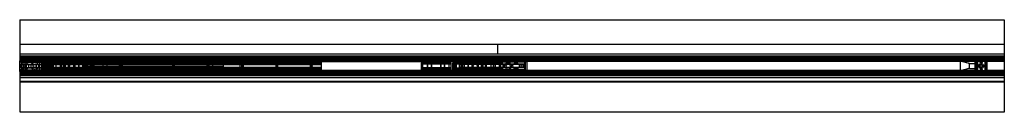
# Model space of a CAD drawing. Header units: millimetres. Extents: x 0 to 2000, y -94 to 94.
import ezdxf

# ---------------------------------------------------------------- set-up
doc = ezdxf.new("R2010")
doc.units = ezdxf.units.MM
doc.header["$LTSCALE"] = 10
doc.linetypes.add('ALLCAD_Strich', pattern=[0.2, 0.15, -0.05])
doc.layers.add('BESCH_KONT_sich_schn_grun_2d', color=10, linetype='Continuous')

msp = doc.modelspace()

# ---------------------------------------------------------------- linework, layer by layer
at = {"layer": 'BESCH_KONT_sich_schn_grun_2d', "linetype": 'ALLCAD_Strich'}
for p, q in [((0, 94), (2000, 94)), ((0, 94), (0, -94)), ((2000, 94), (2000, -94)), ((0, 44), (2000, 44)), ((970, 44), (970, 25)), ((0, 25), (2000, 25)), ((0, 11), (-0.5, 11)), ((-0.5, -11), (-0.5, 11)), ((2000, 20), (0, 20)), ((2000, 19.2), (0, 19.2)), ((2000, 18.5), (0, 18.5)), ((2000, 17.5), (0, 17.5)), ((2000, 17.4), (0, 17.4)), ((0, 17), (0, 17)), ((0, 17), (0, 17)), ((0, 17), (0, 17)), ((0, 17), (0, 17)), ((0, 17), (0, 17)), ((0, 17), (0, 17)), ((0, 17), (0, 17)), ((0, 17), (0, 17)), ((0, 17), (0, 17)), ((0, 17), (0, 17)), ((0, 17), (0, 17)), ((0, 17), (0, 17)), ((0, 17), (0, 17)), ((0, 17), (0, 17)), ((0, 17), (0, 17)), ((0, 17), (0, 17)), ((2000, 17), (0, 17)), ((0, 17), (0, 17)), ((0, 17), (0, 17)), ((0, 17), (0, 17)), ((0, 17), (0, 17)), ((0, 17), (0, 17)), ((0, 17), (0, 17)), ((0, 17), (0, 17)), ((2000, 16.7), (0, 16.7)), ((2000, 15.5), (0, 15.5)), ((43, 15), (0, 15)), ((40, 14), (0, 14)), ((40, 13), (0, 13)), ((40, 12.6), (0, 12.6)), ((2000, 12.5), (0, 12.5)), ((2000, 11.3), (0, 11.3)), ((0, 11), (47, 11)), ((0, 10), (0, 10)), ((0, 10), (0, 10)), ((0, 10), (0, 10)), ((0, 10), (0, 10)), ((0, 10), (0, 10)), ((0, 10), (0, 10)), ((0, 10), (0, 10)), ((0, 10), (0, 10)), ((0, 10), (0, 10)), ((0, 10), (0, 10)), ((0, 10), (0, 10)), ((0, 10), (0, 10)), ((0, 10), (0, 10)), ((0, 10), (0, 10)), ((0, 10), (0, 10)), ((0, 10), (0, 10)), ((0, 10), (0, 10)), ((0, 10), (0, 10)), ((0, 10), (0, 10)), ((0, 10), (0, 10)), ((0, 10), (0, 10)), ((0, 10), (0, 10)), ((0, 10), (0, 10)), ((0, 10), (0, 10)), ((0, 10), (0, 10)), ((0, 10), (0, 10)), ((0, 10), (0, 10)), ((0, 10), (0, 10)), ((0, 10), (0, 10)), ((0, 10), (0, 10)), ((0, 10), (47, 10)), ((0, 9.5), (3, 9.5)), ((10, 9), (0, 9)), ((0, 9), (47, 9)), ((43, 8.8), (0, 8.8)), ((3, 7.5), (0, 7.5)), ((3, 10), (3, 3.7)), ((3, 10), (47, 10)), ((3, 9.5), (3, 9.5)), ((3, 9.5), (3, 9.5)), ((3, 9.5), (3, 9.5)), ((3, 9.5), (3, 9.5)), ((3, 9.5), (3, 9.5)), ((3, 9.5), (3, 9.5)), ((3, 9.5), (3, 9.5)), ((3, 9.5), (3, 9.5)), ((3, 9.5), (3, 9.5)), ((3, 9.5), (3, 9.5)), ((3, 9.5), (3, 9.5)), ((3, 9.5), (3, 9.5)), ((3, 9.5), (3, 9.5)), ((3, 9.5), (3, 9.5)), ((3, 9.5), (3, 9.5)), ((3, 9.5), (3, 9.5)), ((3, 9.5), (3, 9.5)), ((3, 9.5), (3, 9.5)), ((3, 9.5), (3, 9.5)), ((3, 9.5), (3, 9.5)), ((3, 9.5), (3, 9.5)), ((3, 9.5), (3, 9.5)), ((3, 9.5), (3, 9.5)), ((3, 9.5), (3, 9.5)), ((3, 9.5), (3, 9.5)), ((3, 9.5), (3, 9.5)), ((3, 9.5), (3, 9.5)), ((3, 9.5), (3, 9.5)), ((3, 9.5), (3, 9.5)), ((3, 9.5), (3, 9.5)), ((3, 9.5), (3, 9.5)), ((3, 9.5), (3, -9.5)), ((3, 9.5), (43, 9.5)), ((3, 7.5), (47, 7.5)), ((3, 7.5), (47, 7.5)), ((3, 3.7), (67.6, 3.7)), ((3, 3.2), (136, 3.2)), ((10, 9), (10, -9)), ((40, 14), (40, 15.5)), ((40, -14), (40, 14)), ((47.2, 15), (43, 15)), ((43, 15), (43, 11.5)), ((43, 11.5), (43, 9.5)), ((43, 11.5), (45, 11.5)), ((45.5, 9.5), (43, 9.5)), ((43, 9.5), (43, -9.5)), ((43, 8.8), (43, 8.8)), ((43, 8.8), (43, 8.8)), ((43, 8.8), (43, 8.8)), ((43, 8.8), (43, 8.8)), ((43, 8.8), (43, 8.8)), ((43, 8.8), (43, 8.8)), ((43, 8.8), (43, 8.8)), ((43, 8.8), (43, 8.8)), ((43, 8.8), (43, 8.8)), ((43, 8.8), (43, 8.8)), ((47, 8.8), (43, 8.8)), ((43, 8.8), (43, 8.8)), ((43, 8.8), (43, 8.8)), ((43, 8.8), (43, 8.8)), ((43, 8.8), (43, 8.8)), ((43, 8.8), (43, 8.8)), ((43, 8.8), (43, 8.8)), ((43, 8.8), (43, 8.8)), ((43, 8.8), (43, 8.8)), ((43, 8.8), (43, 8.8)), ((43, 8.8), (43, 8.8)), ((43, 8.8), (43, 8.8)), ((43, 8.8), (43, 8.8)), ((43, 8.8), (43, 8.8)), ((43, 8.8), (43, 8.8)), ((43, 8.8), (43, 8.8)), ((43, 8.8), (43, 8.8)), ((43, 8.8), (43, 8.8)), ((43, 5.5), (45, 5.5)), ((45, 11.5), (45, 13.5)), ((45, 13.5), (47.2, 13.5)), ((45, 9.5), (45, -9.5)), ((47.2, 11.5), (45.3, 11.5)), ((45.3, -11.5), (45.3, 11.5)), ((45.5, 14), (45.5, 16)), ((64.5, 16), (45.5, 16)), ((45.5, 9.5), (45.5, 14)), ((64.5, 14), (45.5, 14)), ((45.5, 9.5), (64.5, 9.5)), ((613, 11), (47, 11)), ((47, 9), (47, 11)), ((613, 10), (47, 10)), ((613, 9.8), (47, 9.8)), ((47, 8.8), (47, 9)), ((613, 9), (47, 9)), ((613, 8.8), (47, 8.8)), ((47, -8.8), (47, 8.8)), ((613, 7.5), (47, 7.5)), ((613, 7), (47, 7)), ((613, 6.5), (47, 6.5)), ((151, 6), (47, 6)), ((47, 5.2), (47, 5.2)), ((47, 5.2), (47, 5.2)), ((47, 5.2), (47, 5.2)), ((47, 5.2), (47, 5.2)), ((47, 5.2), (47, 5.2)), ((47, 5.2), (47, 5.2)), ((47, 5.2), (47, 5.2)), ((47, 5.2), (47, 5.2)), ((47, 5.2), (47, 5.2)), ((47, 5.2), (47, 5.2)), ((47, 5.2), (47, 5.2)), ((47, 5.2), (47, 5.2)), ((47, 5.2), (47, 5.2)), ((47, 5.2), (47, 5.2)), ((47, 5.2), (47, 5.2)), ((47, 5.2), (47, 5.2)), ((47, 5.2), (613, 5.2)), ((47, 5.2), (47, 5.2)), ((47, 5.2), (47, 5.2)), ((47, 5.2), (47, 5.2)), ((47, 5.2), (47, 5.2)), ((47, 5.2), (47, 5.2)), ((47, 5.2), (47, 5.2)), ((47, 5.2), (47, 5.2)), ((47, 5.2), (47, 5.2)), ((47, 5.2), (47, 5.2)), ((47, 5.2), (47, 5.2)), ((47, 5.2), (47, 5.2)), ((613, 2.2), (47, 2.2)), ((47.2, 13.5), (47.2, 15)), ((47.2, 11.5), (47.2, 15)), ((47.2, 15), (62.8, 15)), ((47.2, -11.5), (47.2, 11.5)), ((49.1, -5), (49.1, 5)), ((49.1, 5), (85.1, 5)), ((55.6, 6.7), (55.6, 4.3)), ((67.6, 6.7), (55.6, 6.7)), ((55.6, 5), (85.1, 5)), ((55.6, -4.3), (55.6, 4.3)), ((55.6, 4.3), (67.6, 4.3)), ((62.8, 15), (62.8, 13.5)), ((67, 15), (62.8, 15)), ((62.8, 11.5), (62.8, 15)), ((62.8, 13.5), (65, 13.5)), ((64.8, 11.5), (62.8, 11.5)), ((62.8, -11.5), (62.8, 11.5)), ((64.5, 14), (64.5, 16)), ((64.5, 9.5), (64.5, 14)), ((67, 9.5), (64.5, 9.5)), ((64.8, -11.5), (64.8, 11.5)), ((65, 13.5), (65, 11.5)), ((65, 11.5), (67, 11.5)), ((65, 9.5), (65, -9.5)), ((65, 5.5), (67, 5.5)), ((76.1, 15), (67, 15)), ((67, 11.5), (67, 15)), ((67, 9.5), (67, 11.5)), ((67, 9.5), (136, 9.5)), ((67, 9.5), (67, -9.5)), ((67.6, 3.7), (67.6, 6.7)), ((67.6, 6.7), (67.6, 6.7)), ((67.6, 6.7), (67.6, 6.7)), ((67.6, 6.7), (150.6, 6.7)), ((67.6, 6.7), (67.6, 6.7)), ((67.6, 6.7), (67.6, 6.7)), ((67.6, 6.7), (67.6, 6.7)), ((67.6, 6.7), (67.6, 6.7)), ((67.6, 6.7), (67.6, 6.7)), ((67.6, 6.7), (67.6, 6.7)), ((67.6, 6.7), (67.6, 6.7)), ((67.6, 6.7), (67.6, 6.7)), ((67.6, 6.7), (67.6, 6.7)), ((67.6, 6.7), (67.6, 6.7)), ((67.6, 6.7), (67.6, 6.7)), ((67.6, 6.7), (67.6, 6.7)), ((67.6, 6.7), (67.6, 6.7)), ((67.6, 6.7), (67.6, 6.7)), ((67.6, 6.7), (67.6, 6.7)), ((67.6, 6.7), (67.6, 6.7)), ((67.6, 6.7), (67.6, 6.7)), ((67.6, 6.7), (67.6, 6.7)), ((67.6, 6.7), (67.6, 6.7)), ((67.6, 6.7), (67.6, 6.7)), ((67.6, 6.7), (67.6, 6.7)), ((67.6, 6.7), (67.6, 6.7)), ((67.6, 6.7), (67.6, 6.7)), ((67.6, 6.7), (67.6, 6.7)), ((67.6, 6.7), (67.6, 6.7)), ((67.6, 6.7), (67.6, 6.7)), ((67.6, 6.7), (67.6, 6.7)), ((67.6, 6.7), (67.6, 6.7)), ((67.6, 6.7), (67.6, 6.7)), ((67.6, 3.7), (67.6, -3.8)), ((67.6, 3.7), (67.7, 3.7)), ((67.7, 5.2), (67.7, 3.7)), ((67.7, 3.7), (103.6, 3.7)), ((130.6, 5.2), (72.6, 5.2)), ((72.6, 5.2), (72.6, -5.3)), ((76.1, 15), (97.1, 15)), ((76.1, 15), (76.1, 8)), ((76.1, 8), (97.1, 8)), ((82.6, -15), (82.6, 15)), ((82.6, 8), (82.6, 15)), ((82.6, 6.7), (82.6, -6.8)), ((85.1, -5), (85.1, 5)), ((85.1, -5), (85.1, 5)), ((88.6, 6.7), (88.6, -6.8)), ((90.6, -15), (90.6, 15)), ((90.6, 8), (90.6, 15)), ((90.6, 6.7), (90.6, -6.8)), ((92.1, 6.7), (92.1, -6.8)), ((97.1, 15), (97.1, 8)), ((113.1, 15), (97.1, 15)), ((98.9, 6.7), (98.9, -6.8)), ((98.9, -6.8), (98.9, 6.7)), ((103.6, 3.7), (106.4, 3.7)), ((106.4, 3.7), (130.6, 3.7)), ((106.6, 6.7), (106.6, 3.7)), ((111.4, 6.7), (111.4, -6.8)), ((111.4, -6.8), (111.4, 6.7)), ((113.1, 15), (134.1, 15)), ((113.1, 15), (113.1, 8)), ((113.1, 8), (134.1, 8)), ((119.6, -15), (119.6, 15)), ((119.6, 8), (119.6, 15)), ((119.6, 6.7), (119.6, -6.8)), ((127.6, -15), (127.6, 15)), ((127.6, 8), (127.6, 15)), ((127.6, 6.7), (127.6, -6.8)), ((130.6, 5.2), (130.6, -5.3)), ((413.6, 5.2), (130.6, 5.2)), ((130.6, 3), (130.6, 5.2)), ((150.6, 3.7), (130.6, 3.7)), ((413.6, 3), (130.6, 3)), ((130.6, 2.2), (150.6, 2.2)), ((413.6, 2.2), (130.6, 2.2)), ((413.6, 2), (130.6, 2)), ((133.7, 1.5), (130.6, 1.5)), ((138.6, 7.8), (132.6, 7.8)), ((132.6, 6.7), (132.6, 7.8)), ((133.6, -6.8), (133.6, 6.7)), ((133.6, 2.2), (133.6, 6.7)), ((133.6, 1.5), (133.6, -1.5)), ((133.7, 1.5), (137.5, 1.5)), ((134.1, 15), (134.1, 8)), ((162.6, 15), (134.1, 15)), ((136, 10), (136, 3.7)), ((136, 3.7), (136, -3.8)), ((143.7, 1.5), (137.5, 1.5)), ((137.6, -6.8), (137.6, 6.7)), ((137.6, 2.2), (137.6, 6.7)), ((137.6, 1.5), (137.6, -1.5)), ((138.6, 6.7), (138.6, 7.8)), ((148.6, 7.8), (142.6, 7.8)), ((142.6, 6.7), (142.6, 7.8)), ((143.6, -6.8), (143.6, 6.7)), ((143.6, 2.2), (143.6, 6.7)), ((143.6, 1.5), (143.6, -1.5)), ((143.7, 1.5), (147.5, 1.5)), ((145.9, 6.7), (145.9, 2.2)), ((413.6, 1.5), (147.5, 1.5)), ((147.6, -6.8), (147.6, 6.7)), ((147.6, 2.2), (147.6, 6.7)), ((147.6, 1.5), (147.6, -1.5)), ((148.6, 6.7), (148.6, 7.8)), ((150.6, 6.7), (150.6, 3.7)), ((195.6, 4.5), (150.6, 4.5)), ((150.6, 3.7), (150.6, 2.2)), ((151, 6.5), (151, 6)), ((151, 2.2), (151, 6)), ((447, 6), (151, 6)), ((151, 5.5), (447, 5.5)), ((447, 4), (151, 4)), ((447, 3.5), (151, 3.5)), ((151, -2.3), (151, 2.2)), ((161.6, 8), (153.6, 8)), ((153.6, 6.5), (153.6, 8)), ((155.6, 4.5), (155.6, 8)), ((159.6, 4.5), (159.6, 8)), ((161.6, 6.5), (161.6, 8)), ((162.6, 15), (183.6, 15)), ((162.6, 15), (162.6, 8)), ((162.6, 8), (183.6, 8)), ((169.1, -15), (169.1, 15)), ((169.1, 8), (169.1, 15)), ((169.1, 4.5), (169.1, 6.5)), ((177.1, -15), (177.1, 15)), ((177.1, 8), (177.1, 15)), ((177.1, 4.5), (177.1, 6.5)), ((183.6, 15), (183.6, 8)), ((377.6, 15), (183.6, 15)), ((192.6, 8), (184.6, 8)), ((184.6, 6.5), (184.6, 8)), ((186.6, 4.5), (186.6, 8)), ((190.6, 4.5), (190.6, 8)), ((192.6, 6.5), (192.6, 8)), ((195.6, 4.5), (195.6, 6.5)), ((195.6, 4.5), (195.6, 4.5)), ((195.6, 4.5), (195.6, 4.5)), ((195.6, 4.5), (195.6, 4.5)), ((195.6, 4.5), (195.6, 4.5)), ((195.6, 4.5), (195.6, 4.5)), ((195.6, 4.5), (195.6, 4.5)), ((195.6, 4.5), (195.6, 4.5)), ((195.6, 4.5), (195.6, 4.5)), ((195.6, 4.5), (195.6, 4.5)), ((195.6, 4.5), (195.6, 4.5)), ((195.6, 4.5), (195.6, 4.5)), ((195.6, 4.5), (195.6, 4.5)), ((195.6, 4.5), (195.6, 4.5)), ((195.6, 4.5), (195.6, 4.5)), ((195.6, 4.5), (195.6, 4.5)), ((195.6, 4.5), (195.6, 4.5)), ((195.6, 4.5), (195.6, 4.5)), ((195.6, 4.5), (195.6, 4.5)), ((195.6, 4.5), (195.6, 4.5)), ((195.6, 4.5), (195.6, 4.5)), ((195.6, 4.5), (195.6, 4.5)), ((195.6, 4.5), (195.6, 4.5)), ((195.6, 4.5), (195.6, 4.5)), ((195.6, 4.5), (195.6, 4.5)), ((195.6, 4.5), (195.6, 4.5)), ((195.6, 4.5), (195.6, 4.5)), ((195.6, 4.5), (195.6, 4.5)), ((195.6, 4.5), (195.6, 4.5)), ((195.6, 4.5), (195.6, 4.5)), ((195.6, 4.5), (195.6, 4.5)), ((195.6, 4.5), (195.6, 4.5)), ((195.6, 4.5), (195.6, 4.5)), ((195.6, 4.5), (195.6, 4.5)), ((195.6, 4.5), (195.6, 4.5)), ((195.6, 4.5), (195.6, 4.5)), ((195.6, 4.5), (195.6, 4.5)), ((195.6, 4.5), (195.6, 4.5)), ((195.6, 4.5), (195.6, 4.5)), ((195.6, 4.5), (195.6, 4.5)), ((202, -15.5), (202, 15.5)), ((966, 15.5), (202, 15.5)), ((205, 15.5), (205, 15.5)), ((205, 15.5), (205, 15.5)), ((205, 15.5), (205, 15.5)), ((205, 15.5), (205, 15.5)), ((205, 15.5), (205, 15.5)), ((205, 15.5), (205, 15.5)), ((205, 15.5), (205, 15.5)), ((205, 15.5), (205, 15.5)), ((205, 15.5), (205, 15.5)), ((205, 15.5), (205, 15.5)), ((205, 15.5), (205, 15.5)), ((205, 15.5), (205, 15.5)), ((205, 15.5), (205, 15.5)), ((205, 15.5), (205, 15.5)), ((205, 15.5), (205, 15.5)), ((205, -15.5), (205, 15.5)), ((205, 15.5), (205, 15.5)), ((205, 15.5), (205, 15.5)), ((205, 15.5), (205, 15.5)), ((205, 15.5), (205, 15.5)), ((205, 15.5), (205, 15.5)), ((205, 15.5), (205, 15.5)), ((205, 15.5), (205, 15.5)), ((205, 15.5), (205, 15.5)), ((205, 15.5), (205, 15.5)), ((205, 15.5), (205, 15.5)), ((365.6, 4.5), (365.6, 6.5)), ((410.6, 4.5), (365.6, 4.5)), ((376.6, 8), (368.6, 8)), ((368.6, 6.5), (368.6, 8)), ((370.6, 4.5), (370.6, 8)), ((374.6, 4.5), (374.6, 8)), ((376.6, 6.5), (376.6, 8)), ((377.6, 15), (398.6, 15)), ((377.6, 15), (377.6, 8)), ((377.6, 8), (398.6, 8)), ((384.1, -15), (384.1, 15)), ((384.1, 8), (384.1, 15)), ((384.1, 4.5), (384.1, 6.5)), ((392.1, -15), (392.1, 15)), ((392.1, 8), (392.1, 15)), ((392.1, 4.5), (392.1, 6.5)), ((398.6, 15), (398.6, 8)), ((821.4, 15), (398.6, 15)), ((407.6, 8), (399.6, 8)), ((399.6, 6.5), (399.6, 8)), ((401.6, 4.5), (401.6, 8)), ((405.6, 4.5), (405.6, 8)), ((407.6, 6.5), (407.6, 8)), ((410.6, 4.5), (410.6, 6.5)), ((410.6, 4.5), (410.6, 4.5)), ((410.6, 4.5), (410.6, 4.5)), ((410.6, 4.5), (410.6, 4.5)), ((410.6, 4.5), (410.6, 4.5)), ((410.6, 4.5), (410.6, 4.5)), ((410.6, 4.5), (410.6, 4.5)), ((410.6, 4.5), (410.6, 4.5)), ((410.6, 4.5), (410.6, 4.5)), ((410.6, 4.5), (410.6, 4.5)), ((410.6, 4.5), (410.6, 4.5)), ((410.6, 4.5), (410.6, 4.5)), ((410.6, 4.5), (410.6, 4.5)), ((410.6, 4.5), (410.6, 4.5)), ((410.6, 4.5), (410.6, 4.5)), ((410.6, 4.5), (410.6, 4.5)), ((410.6, 4.5), (410.6, 4.5)), ((410.6, 4.5), (410.6, 4.5)), ((410.6, 4.5), (410.6, 4.5)), ((410.6, 4.5), (410.6, 4.5)), ((410.6, 4.5), (410.6, 4.5)), ((410.6, 4.5), (410.6, 4.5)), ((410.6, 4.5), (410.6, 4.5)), ((410.6, 4.5), (410.6, 4.5)), ((410.6, 4.5), (410.6, 4.5)), ((410.6, 4.5), (410.6, 4.5)), ((410.6, 4.5), (410.6, 4.5)), ((410.6, 4.5), (410.6, 4.5)), ((410.6, 4.5), (410.6, 4.5)), ((410.6, 4.5), (410.6, 4.5)), ((410.6, 4.5), (410.6, 4.5)), ((410.6, 4.5), (410.6, 4.5)), ((410.6, 4.5), (410.6, 4.5)), ((410.6, 4.5), (410.6, 4.5)), ((410.6, 4.5), (410.6, 4.5)), ((410.6, 4.5), (410.6, 4.5)), ((410.6, 4.5), (410.6, 4.5)), ((410.6, 4.5), (410.6, 4.5)), ((410.6, 4.5), (410.6, 4.5)), ((410.6, 4.5), (410.6, 4.5)), ((413.6, 3), (413.6, 5.2)), ((413.6, 2), (413.6, 3)), ((413.6, -2), (413.6, 2)), ((447, 6), (447, 6.5)), ((447, 6), (447, 2.2)), ((613, 6), (447, 6)), ((447, 2.2), (447, -2.3)), ((613, 9), (613, 11)), ((613, 11), (1030, 11)), ((613, 10), (890, 10)), ((613, 10), (890, 10)), ((613, 8.8), (613, 9)), ((613, 9), (1030, 9)), ((613, -8.8), (613, 8.8)), ((1941, 8.8), (613, 8.8)), ((815.4, 6.7), (830, 6.7)), ((815.4, 6.7), (815.4, 5.2)), ((875.4, 5.2), (815.4, 5.2)), ((815.4, 5.2), (815.4, -5.3)), ((875.4, 3.7), (815.4, 3.7)), ((818.4, -6.8), (818.4, 6.7)), ((842.4, 15), (821.4, 15)), ((821.4, 8), (821.4, 15)), ((842.4, 8), (821.4, 8)), ((827.9, 15), (827.9, -15)), ((827.9, 15), (827.9, 8)), ((827.9, -6.8), (827.9, 6.7)), ((830, 6.7), (833.8, 6.7)), ((830, 6.7), (830, 5.2)), ((833.8, 6.7), (857, 6.7)), ((833.8, 6.7), (833.8, 5.2)), ((835.9, 15), (835.9, -15)), ((835.9, 15), (835.9, 8)), ((835.9, -6.8), (835.9, 6.7)), ((842.4, 8), (842.4, 15)), ((848.4, 15), (842.4, 15)), ((869.4, 15), (848.4, 15)), ((848.4, 8), (848.4, 15)), ((869.4, 8), (848.4, 8)), ((854.9, 15), (854.9, -15)), ((854.9, 15), (854.9, 8)), ((854.9, -6.8), (854.9, 6.7)), ((857, 6.7), (860.8, 6.7)), ((857, 6.7), (857, 5.2)), ((860.8, 6.7), (875.4, 6.7)), ((860.8, 5.2), (860.8, 6.7)), ((862.9, 15), (862.9, -15)), ((862.9, 15), (862.9, 8)), ((862.9, -6.8), (862.9, 6.7)), ((869.4, 8), (869.4, 15)), ((895.9, 15), (869.4, 15)), ((872.4, -6.8), (872.4, 6.7)), ((875.4, 6.7), (875.4, 5.2)), ((875.4, 5.2), (875.4, -5.3)), ((875.4, 3.8), (875.4, 3.7)), ((875.4, 3.7), (875.4, 3.8)), ((875.4, 3.7), (875.4, 3.8)), ((875.4, 3.8), (875.4, 3.8)), ((875.4, 3.8), (875.4, 3.8)), ((875.4, 3.7), (875.4, 3.8)), ((875.4, 3.7), (875.4, 3.8)), ((875.4, 3.7), (875.4, 3.8)), ((875.4, 3.7), (875.4, 3.8)), ((875.4, 3.7), (875.4, 3.8)), ((875.4, 3.7), (875.4, 3.8)), ((875.4, 3.7), (875.4, 3.8)), ((875.4, 3.7), (875.4, 3.8)), ((875.4, 3.8), (875.4, 3.8)), ((875.4, 3.8), (875.4, 3.8)), ((875.4, 3.8), (875.4, 3.8)), ((875.4, 3.7), (875.4, 3.8)), ((875.4, 3.7), (875.4, 3.8)), ((875.4, 3.7), (875.4, 3.8)), ((875.4, 3.7), (875.4, 3.8)), ((875.4, 3.7), (875.4, 3.8)), ((875.4, 3.7), (875.4, 3.8)), ((875.4, 3.7), (875.4, 3.8)), ((875.4, 3.8), (875.4, 3.8)), ((875.4, 3.8), (875.4, 3.8)), ((875.4, 3.8), (875.4, 3.8)), ((875.4, 3.7), (875.4, 3.8)), ((875.4, 3.7), (875.4, 3.8)), ((875.4, 3.7), (875.4, 3.8)), ((875.4, 3.7), (875.4, 3.8)), ((879.4, 6.7), (962.4, 6.7)), ((879.4, 3.7), (879.4, 6.7)), ((899.4, 3.7), (879.4, 3.7)), ((879.4, -3.8), (879.4, 3.7)), ((882.4, 6.7), (882.4, -6.8)), ((884.1, -6.8), (884.1, 6.7)), ((886.4, 6.7), (886.4, -6.8)), ((890, 10), (1030, 10)), ((892.4, 6.7), (892.4, -6.8)), ((1027, 10), (894, 10)), ((894, 3.7), (894, 10)), ((1027, 9.5), (894, 9.5)), ((1027, 7.5), (894, 7.5)), ((1027, 7.5), (894, 7.5)), ((894, -3.8), (894, 3.7)), ((1027, 3.2), (894, 3.2)), ((916.9, 15), (895.9, 15)), ((895.9, 8), (895.9, 15)), ((916.9, 8), (895.9, 8)), ((896.4, 6.7), (896.4, -6.8)), ((957.4, 5.2), (899.4, 5.2)), ((899.4, -5.3), (899.4, 5.2)), ((923.6, 3.7), (899.4, 3.7)), ((902.4, 15), (902.4, -15)), ((902.4, 15), (902.4, 8)), ((902.4, -6.8), (902.4, 6.7)), ((910.4, 15), (910.4, -15)), ((910.4, 15), (910.4, 8)), ((910.4, -6.8), (910.4, 6.7)), ((932.9, 15), (916.9, 15)), ((916.9, 8), (916.9, 15)), ((918.7, 6.7), (918.7, -6.8)), ((918.7, -6.8), (918.7, 6.7)), ((923.4, 3.7), (923.4, 6.7)), ((926.4, 3.7), (923.6, 3.7)), ((962.3, 3.7), (926.4, 3.7)), ((931.2, 6.7), (931.2, -6.8)), ((931.2, -6.8), (931.2, 6.7)), ((953.9, 15), (932.9, 15)), ((932.9, 8), (932.9, 15)), ((953.9, 8), (932.9, 8)), ((937.9, -6.8), (937.9, 6.7)), ((939.4, 15), (939.4, -15)), ((939.4, 15), (939.4, 8)), ((939.4, -6.8), (939.4, 6.7)), ((941.4, -6.8), (941.4, 6.7)), ((944.9, 5), (944.9, -5)), ((980.9, 5), (944.9, 5)), ((944.9, 5), (944.9, -5)), ((974.4, 5), (944.9, 5)), ((947.4, 15), (947.4, -15)), ((947.4, 15), (947.4, 8)), ((947.4, -6.8), (947.4, 6.7)), ((1941, 15), (953.9, 15)), ((953.9, 8), (953.9, 15)), ((957.4, 5.2), (962.3, 5.2)), ((957.4, -5.3), (957.4, 5.2)), ((962.3, 3.7), (962.3, 5.2)), ((962.3, 3.7), (962.4, 3.7)), ((962.4, 6.7), (962.4, 3.7)), ((962.4, 6.7), (974.4, 6.7)), ((962.4, 4.3), (974.4, 4.3)), ((1027, 3.7), (962.4, 3.7)), ((962.4, -3.8), (962.4, 3.7)), ((963, -15.5), (963, 15.5)), ((966, -15.5), (966, 15.5)), ((974, 9), (974, -9)), ((974.4, 4.3), (974.4, 6.7)), ((974.4, 4.3), (974.4, -4.3)), ((977, -3), (977, 3)), ((980.9, 5), (980.9, -5)), ((982, 3), (982, -3)), ((985, 0), (985, 0)), ((985, 0), (985, 0)), ((985, 0), (985, 0)), ((985, 0), (985, 0)), ((985, 0), (985, 0)), ((985, 0), (985, 0)), ((985, 0), (985, 0)), ((985, 0), (985, 0)), ((985, 0), (985, 0)), ((985, 0), (985, 0)), ((985, 0), (985, 0)), ((985, 0), (985, 0)), ((985, 0), (985, 0)), ((985, 0), (985, 0)), ((985, 0), (985, 0)), ((1026, -9), (1026, 9)), ((1027, 3.7), (1027, 10)), ((1027, -9.5), (1027, 9.5)), ((1030, 9.5), (1027, 9.5)), ((1030, 20), (1030, 10)), ((1030, 10), (1030, 9.5)), ((1030, 9.5), (1030, -9.5)), ((1911, -10), (1911, 10)), ((1929, 5), (1911, 10)), ((1929, -5), (1929, 5)), ((1929, 5), (1941, 5)), ((1945.2, 15), (1941, 15)), ((1941, 15), (1941, 11.5)), ((1941, 11.5), (1941, 9.5)), ((1941, 11.5), (1943, 11.5)), ((1941, -9.5), (1941, 9.5)), ((1941, 9.5), (1943.5, 9.5)), ((1965, 8.8), (1941, 8.8)), ((1943, 5.5), (1941, 5.5)), ((1943, 11.5), (1943, 13.5)), ((1943, 13.5), (1945.2, 13.5)), ((1943, -9.5), (1943, 9.5)), ((1945.2, 11.5), (1943.2, 11.5)), ((1943.2, 11.5), (1943.2, -11.5)), ((1943.5, 16), (1943.5, 14)), ((1943.5, 16), (1962.5, 16)), ((1943.5, 14), (1943.5, 9.5)), ((1943.5, 14), (1962.5, 14)), ((1945.2, 13.5), (1945.2, 15)), ((1945.2, 15), (1945.2, 11.5)), ((1960.7, 15), (1945.2, 15)), ((1945.2, 11.5), (1945.2, -11.5)), ((1965, 15), (1960.7, 15)), ((1960.7, 15), (1960.7, 13.5)), ((1960.7, 15), (1960.7, 11.5)), ((1960.7, 13.5), (1963, 13.5)), ((1962.7, 11.5), (1960.7, 11.5)), ((1960.7, 11.5), (1960.7, -11.5)), ((1962.5, 16), (1962.5, 14)), ((1962.5, 14), (1962.5, 9.5)), ((1962.5, 9.5), (1965, 9.5)), ((1962.7, 11.5), (1962.7, -11.5)), ((1963, 13.5), (1963, 11.5)), ((1963, 11.5), (1965, 11.5)), ((1963, -9.5), (1963, 9.5)), ((1965, 5.5), (1963, 5.5)), ((2000, 15), (1965, 15)), ((1965, 11.5), (1965, 15)), ((1965, 9.5), (1965, 11.5)), ((1965, -9.5), (1965, 9.5)), ((2000, 8.8), (1965, 8.8)), ((0, -11), (-0.5, -11)), ((3, -7.5), (0, -7.5)), ((43, -8.8), (0, -8.8)), ((10, -9), (0, -9)), ((0, -9), (47, -9)), ((0, -9.5), (3, -9.5)), ((47, -10), (0, -10)), ((0, -11), (47, -11)), ((2000, -11.2), (0, -11.2)), ((2000, -12.5), (0, -12.5)), ((40, -12.6), (0, -12.6)), ((40, -13), (0, -13)), ((40, -14), (0, -14)), ((43, -15), (0, -15)), ((2000, -15.5), (0, -15.5)), ((2000, -16.7), (0, -16.7)), ((2000, -16.7), (0, -16.7)), ((2000, -17), (0, -17)), ((2000, -17.4), (0, -17.4)), ((2000, -17.4), (0, -17.4)), ((2000, -17.5), (0, -17.5)), ((2000, -17.5), (0, -17.5)), ((2000, -18.5), (0, -18.5)), ((2000, -18.8), (0, -18.8)), ((2000, -19.2), (0, -19.2)), ((2000, -19.2), (0, -19.2)), ((2000, -20), (0, -20)), ((3, -3.3), (136, -3.3)), ((3, -3.8), (3, -10)), ((3, -3.8), (67.6, -3.8)), ((3, -7.5), (47, -7.5)), ((3, -7.5), (47, -7.5)), ((3, -9.5), (43, -9.5)), ((3, -10), (47, -10)), ((40, -12.6), (40, -12.6)), ((40, -12.6), (40, -12.6)), ((40, -12.6), (40, -12.6)), ((40, -12.6), (40, -12.6)), ((40, -12.6), (40, -12.6)), ((40, -12.6), (40, -12.6)), ((40, -12.6), (40, -12.6)), ((40, -12.6), (40, -12.6)), ((40, -12.6), (40, -12.6)), ((40, -12.6), (40, -12.6)), ((40, -12.6), (40, -12.6)), ((40, -12.6), (40, -12.6)), ((40, -12.6), (40, -12.6)), ((40, -12.6), (40, -12.6)), ((40, -12.6), (40, -12.6)), ((40, -12.6), (40, -12.6)), ((40, -12.6), (40, -12.6)), ((40, -12.6), (40, -12.6)), ((40, -12.6), (40, -12.6)), ((40, -12.6), (40, -12.6)), ((40, -12.6), (40, -12.6)), ((40, -12.6), (40, -12.6)), ((40, -12.6), (40, -12.6)), ((40, -12.6), (40, -12.6)), ((40, -12.6), (40, -12.6)), ((40, -12.6), (40, -12.6)), ((40, -12.6), (40, -12.6)), ((40, -15.5), (40, -14)), ((43, -5.5), (45, -5.5)), ((43, -8.8), (47, -8.8)), ((45.5, -9.5), (43, -9.5)), ((43, -9.5), (43, -11.5)), ((45, -11.5), (43, -11.5)), ((43, -11.5), (43, -15)), ((43, -15), (47.2, -15)), ((45, -13.5), (45, -11.5)), ((47.2, -13.5), (45, -13.5)), ((45.3, -11.5), (47.2, -11.5)), ((45.5, -9.5), (64.5, -9.5)), ((45.5, -14), (45.5, -9.5)), ((45.5, -16), (45.5, -14)), ((64.5, -14), (45.5, -14)), ((64.5, -16), (45.5, -16)), ((47, -2.3), (613, -2.3)), ((47, -5.3), (613, -5.3)), ((151, -6), (47, -6)), ((613, -6.5), (47, -6.5)), ((613, -7), (47, -7)), ((613, -7.5), (47, -7.5)), ((613, -8.8), (47, -8.8)), ((47, -9), (47, -8.8)), ((613, -9), (47, -9)), ((47, -11), (47, -9)), ((613, -9.7), (47, -9.7)), ((613, -10), (47, -10)), ((613, -11), (47, -11)), ((47.2, -15), (47.2, -13.5)), ((47.2, -15), (47.2, -11.5)), ((47.2, -15), (62.8, -15)), ((49.1, -5), (85.1, -5)), ((67.6, -4.3), (55.6, -4.3)), ((55.6, -4.3), (55.6, -6.8)), ((55.6, -5), (85.1, -5)), ((67.6, -6.8), (55.6, -6.8)), ((62.8, -11.5), (64.8, -11.5)), ((62.8, -15), (62.8, -11.5)), ((65, -13.5), (62.8, -13.5)), ((62.8, -13.5), (62.8, -15)), ((62.8, -15), (67, -15)), ((67, -9.5), (64.5, -9.5)), ((64.5, -14), (64.5, -9.5)), ((64.5, -16), (64.5, -14)), ((65, -5.5), (67, -5.5)), ((67, -11.5), (65, -11.5)), ((65, -11.5), (65, -13.5)), ((67, -9.5), (136, -9.5)), ((67, -11.5), (67, -9.5)), ((67, -15), (67, -11.5)), ((76.1, -15), (67, -15)), ((67.6, -6.8), (67.6, -3.8)), ((67.7, -3.8), (67.6, -3.8)), ((150.6, -6.8), (67.6, -6.8)), ((67.7, -3.8), (103.6, -3.8)), ((67.7, -3.8), (67.7, -5.3)), ((72.6, -5.3), (130.6, -5.3)), ((76.1, -8), (97.1, -8)), ((76.1, -8), (76.1, -15)), ((76.1, -15), (97.1, -15)), ((82.6, -15), (82.6, -8)), ((90.6, -15), (90.6, -8)), ((97.1, -8), (97.1, -15)), ((113.1, -15), (97.1, -15)), ((103.6, -3.8), (106.4, -3.8)), ((106.4, -3.8), (130.6, -3.8)), ((106.6, -3.7), (106.6, -6.8)), ((113.1, -8), (134.1, -8)), ((113.1, -8), (113.1, -15)), ((113.1, -15), (134.1, -15)), ((119.6, -15), (119.6, -8)), ((127.6, -15), (127.6, -8)), ((133.7, -1.5), (130.6, -1.5)), ((413.6, -2), (130.6, -2)), ((413.6, -2.3), (130.6, -2.3)), ((150.6, -2.3), (130.6, -2.3)), ((413.6, -3), (130.6, -3)), ((130.6, -5.3), (130.6, -3)), ((130.6, -3.8), (150.6, -3.8)), ((413.6, -5.3), (130.6, -5.3)), ((132.6, -7.8), (132.6, -6.8)), ((138.6, -7.8), (132.6, -7.8)), ((133.6, -6.8), (133.6, -2.3)), ((137.5, -1.5), (133.7, -1.5)), ((134.1, -8), (134.1, -15)), ((162.6, -15), (134.1, -15)), ((136, -3.8), (136, -10)), ((143.7, -1.5), (137.5, -1.5)), ((137.6, -6.8), (137.6, -2.3)), ((138.6, -7.8), (138.6, -6.8)), ((142.6, -7.8), (142.6, -6.8)), ((148.6, -7.8), (142.6, -7.8)), ((143.6, -6.8), (143.6, -2.3)), ((147.5, -1.5), (143.7, -1.5)), ((145.9, -2.3), (145.9, -6.8)), ((413.6, -1.5), (147.5, -1.5)), ((147.6, -6.8), (147.6, -2.3)), ((148.6, -7.8), (148.6, -6.8)), ((150.6, -2.3), (150.6, -3.8)), ((150.6, -3.8), (150.6, -6.8)), ((195.6, -4.5), (150.6, -4.5)), ((151, -6), (151, -2.3)), ((447, -3.5), (151, -3.5)), ((447, -4), (151, -4)), ((447, -5.5), (151, -5.5)), ((151, -6), (151, -6.5)), ((447, -6), (151, -6)), ((153.6, -8), (153.6, -6.5)), ((161.6, -8), (153.6, -8)), ((155.6, -8), (155.6, -4.5)), ((159.6, -8), (159.6, -4.5)), ((161.6, -8), (161.6, -6.5)), ((162.6, -8), (183.6, -8)), ((162.6, -8), (162.6, -15)), ((162.6, -15), (183.6, -15)), ((169.1, -6.5), (169.1, -4.5)), ((169.1, -15), (169.1, -8)), ((177.1, -6.5), (177.1, -4.5)), ((177.1, -15), (177.1, -8)), ((183.6, -8), (183.6, -15)), ((377.6, -15), (183.6, -15)), ((184.6, -8), (184.6, -6.5)), ((192.6, -8), (184.6, -8)), ((186.6, -8), (186.6, -4.5)), ((190.6, -8), (190.6, -4.5)), ((192.6, -8), (192.6, -6.5)), ((195.6, -4.5), (195.6, -6.5)), ((966, -15.5), (202, -15.5)), ((365.6, -4.5), (365.6, -6.5)), ((410.6, -4.5), (365.6, -4.5)), ((368.6, -8), (368.6, -6.5)), ((376.6, -8), (368.6, -8)), ((370.6, -8), (370.6, -4.5)), ((374.6, -8), (374.6, -4.5)), ((376.6, -8), (376.6, -6.5)), ((377.6, -8), (398.6, -8)), ((377.6, -8), (377.6, -15)), ((377.6, -15), (398.6, -15)), ((384.1, -6.5), (384.1, -4.5)), ((384.1, -15), (384.1, -8)), ((392.1, -6.5), (392.1, -4.5)), ((392.1, -15), (392.1, -8)), ((398.6, -8), (398.6, -15)), ((821.4, -15), (398.6, -15)), ((399.6, -8), (399.6, -6.5)), ((407.6, -8), (399.6, -8)), ((401.6, -8), (401.6, -4.5)), ((405.6, -8), (405.6, -4.5)), ((407.6, -8), (407.6, -6.5)), ((410.6, -4.5), (410.6, -6.5)), ((413.6, -3), (413.6, -2)), ((413.6, -5.3), (413.6, -3)), ((447, -2.3), (447, -6)), ((613, -6), (447, -6)), ((447, -6.5), (447, -6)), ((613, -9), (613, -8.8)), ((1941, -8.8), (613, -8.8)), ((613, -11), (613, -9)), ((613, -9), (1030, -9)), ((613, -10), (890, -10)), ((613, -10), (890, -10)), ((613, -11), (1030, -11)), ((875.4, -3.8), (815.4, -3.8)), ((815.4, -5.3), (815.4, -6.8)), ((815.4, -5.3), (875.4, -5.3)), ((830, -6.8), (815.4, -6.8)), ((842.4, -8), (821.4, -8)), ((821.4, -15), (821.4, -8)), ((842.4, -15), (821.4, -15)), ((827.9, -8), (827.9, -15)), ((830, -6.8), (830, -5.3)), ((833.8, -6.8), (830, -6.8)), ((833.8, -6.8), (833.8, -5.3)), ((857, -6.8), (833.8, -6.8)), ((835.9, -8), (835.9, -15)), ((842.4, -15), (842.4, -8)), ((848.4, -15), (842.4, -15)), ((869.4, -8), (848.4, -8)), ((848.4, -15), (848.4, -8)), ((869.4, -15), (848.4, -15)), ((854.9, -8), (854.9, -15)), ((857, -5.3), (857, -6.8)), ((860.8, -6.8), (857, -6.8)), ((860.8, -6.8), (860.8, -5.3)), ((875.4, -6.8), (860.8, -6.8)), ((862.9, -8), (862.9, -15)), ((869.4, -15), (869.4, -8)), ((895.9, -15), (869.4, -15)), ((875.4, -5.3), (875.4, -6.8)), ((879.4, -3.8), (879.4, -3.8)), ((879.4, -3.8), (879.4, -3.8)), ((879.4, -3.8), (879.4, -3.8)), ((879.4, -3.8), (879.4, -3.8)), ((879.4, -3.8), (879.4, -3.8)), ((879.4, -3.8), (879.4, -3.8)), ((879.4, -3.8), (879.4, -3.8)), ((879.4, -3.8), (899.4, -3.8)), ((879.4, -3.8), (879.4, -3.8)), ((879.4, -3.8), (879.4, -3.8)), ((879.4, -3.8), (879.4, -3.8)), ((879.4, -3.8), (879.4, -3.8)), ((879.4, -3.8), (879.4, -3.8)), ((879.4, -3.8), (879.4, -3.8)), ((879.4, -3.8), (879.4, -3.8)), ((879.4, -3.8), (879.4, -3.8)), ((879.4, -3.8), (879.4, -3.8)), ((879.4, -3.8), (879.4, -3.8)), ((879.4, -3.8), (879.4, -3.8)), ((879.4, -3.8), (879.4, -3.8)), ((879.4, -3.8), (879.4, -3.8)), ((879.4, -3.8), (879.4, -3.8)), ((879.4, -3.8), (879.4, -3.8)), ((879.4, -3.8), (879.4, -3.8)), ((879.4, -3.8), (879.4, -3.8)), ((879.4, -3.8), (879.4, -3.8)), ((879.4, -3.8), (879.4, -3.8)), ((879.4, -3.8), (879.4, -3.8)), ((879.4, -3.8), (879.4, -3.8)), ((879.4, -3.8), (879.4, -3.8)), ((879.4, -3.8), (879.4, -3.8)), ((879.4, -3.8), (879.4, -3.8)), ((879.4, -6.8), (879.4, -3.8)), ((962.4, -6.8), (879.4, -6.8)), ((1030, -10), (890, -10)), ((1027, -3.3), (894, -3.3)), ((894, -10), (894, -3.8)), ((1027, -7.5), (894, -7.5)), ((1027, -7.5), (894, -7.5)), ((1027, -9.5), (894, -9.5)), ((1027, -10), (894, -10)), ((916.9, -8), (895.9, -8)), ((895.9, -15), (895.9, -8)), ((916.9, -15), (895.9, -15)), ((923.6, -3.8), (899.4, -3.8)), ((899.4, -5.3), (957.4, -5.3)), ((902.4, -8), (902.4, -15)), ((910.4, -8), (910.4, -15)), ((916.9, -15), (916.9, -8)), ((932.9, -15), (916.9, -15)), ((923.4, -6.8), (923.4, -3.7)), ((926.4, -3.8), (923.6, -3.8)), ((962.3, -3.8), (926.4, -3.8)), ((953.9, -8), (932.9, -8)), ((932.9, -15), (932.9, -8)), ((953.9, -15), (932.9, -15)), ((939.4, -8), (939.4, -15)), ((980.9, -5), (944.9, -5)), ((974.4, -5), (944.9, -5)), ((947.4, -8), (947.4, -15)), ((953.9, -15), (953.9, -8)), ((1941, -15), (953.9, -15)), ((962.3, -5.3), (957.4, -5.3)), ((962.3, -5.3), (962.3, -3.8)), ((962.4, -3.8), (962.3, -3.8)), ((1027, -3.8), (962.4, -3.8)), ((962.4, -3.8), (962.4, -6.8)), ((974.4, -4.3), (962.4, -4.3)), ((962.4, -6.8), (974.4, -6.8)), ((974.4, -6.8), (974.4, -4.3)), ((985, 0), (985, 0)), ((985, 0), (985, 0)), ((985, 0), (985, 0)), ((985, 0), (985, 0)), ((985, 0), (985, 0)), ((985, 0), (985, 0)), ((985, 0), (985, 0)), ((985, 0), (985, 0)), ((985, 0), (985, 0)), ((985, 0), (985, 0)), ((1027, -10), (1027, -3.8)), ((1027, -9.5), (1027, -9.5)), ((1027, -9.5), (1027, -9.5)), ((1027, -9.5), (1027, -9.5)), ((1027, -9.5), (1027, -9.5)), ((1027, -9.5), (1027, -9.5)), ((1027, -9.5), (1027, -9.5)), ((1027, -9.5), (1027, -9.5)), ((1027, -9.5), (1027, -9.5)), ((1027, -9.5), (1027, -9.5)), ((1027, -9.5), (1027, -9.5)), ((1027, -9.5), (1027, -9.5)), ((1027, -9.5), (1027, -9.5)), ((1027, -9.5), (1027, -9.5)), ((1027, -9.5), (1027, -9.5)), ((1027, -9.5), (1027, -9.5)), ((1027, -9.5), (1027, -9.5)), ((1027, -9.5), (1027, -9.5)), ((1027, -9.5), (1027, -9.5)), ((1027, -9.5), (1027, -9.5)), ((1027, -9.5), (1027, -9.5)), ((1027, -9.5), (1027, -9.5)), ((1027, -9.5), (1027, -9.5)), ((1027, -9.5), (1027, -9.5)), ((1027, -9.5), (1027, -9.5)), ((1027, -9.5), (1027, -9.5)), ((1027, -9.5), (1027, -9.5)), ((1027, -9.5), (1027, -9.5)), ((1027, -9.5), (1027, -9.5)), ((1027, -9.5), (1027, -9.5)), ((1027, -9.5), (1027, -9.5)), ((1027, -9.5), (1027, -9.5)), ((1030, -9.5), (1027, -9.5)), ((1030, -9.5), (1030, -10)), ((1030, -10), (1030, -20)), ((1929, -5), (1911, -10)), ((1929, -5), (1941, -5)), ((1943, -5.5), (1941, -5.5)), ((1941, -8.8), (1965, -8.8)), ((1941, -9.5), (1943.5, -9.5)), ((1941, -9.5), (1941, -11.5)), ((1943, -11.5), (1941, -11.5)), ((1941, -11.5), (1941, -15)), ((1941, -15), (1945.2, -15)), ((1943, -13.5), (1943, -11.5)), ((1945.2, -13.5), (1943, -13.5)), ((1943.2, -11.5), (1945.2, -11.5)), ((1943.5, -9.5), (1943.5, -14)), ((1943.5, -14), (1943.5, -16)), ((1943.5, -14), (1962.5, -14)), ((1943.5, -16), (1962.5, -16)), ((1945.2, -11.5), (1945.2, -15)), ((1945.2, -15), (1945.2, -13.5)), ((1960.7, -15), (1945.2, -15)), ((1960.7, -11.5), (1960.7, -15)), ((1960.7, -11.5), (1962.7, -11.5)), ((1963, -13.5), (1960.7, -13.5)), ((1960.7, -13.5), (1960.7, -15)), ((1960.7, -15), (1965, -15)), ((1962.5, -9.5), (1965, -9.5)), ((1962.5, -9.5), (1962.5, -14)), ((1962.5, -14), (1962.5, -16)), ((1965, -5.5), (1963, -5.5)), ((1965, -11.5), (1963, -11.5)), ((1963, -11.5), (1963, -13.5)), ((2000, -8.8), (1965, -8.8)), ((1965, -8.8), (1965, -8.8)), ((1965, -8.8), (1965, -8.8)), ((1965, -8.8), (1965, -8.8)), ((1965, -8.8), (1965, -8.8)), ((1965, -8.8), (1965, -8.8)), ((1965, -8.8), (1965, -8.8)), ((1965, -8.8), (1965, -8.8)), ((1965, -8.8), (1965, -8.8)), ((1965, -8.8), (1965, -8.8)), ((1965, -8.8), (1965, -8.8)), ((1965, -8.8), (1965, -8.8)), ((1965, -8.8), (1965, -8.8)), ((1965, -8.8), (1965, -8.8)), ((1965, -8.8), (1965, -8.8)), ((1965, -8.8), (1965, -8.8)), ((1965, -8.8), (1965, -8.8)), ((1965, -8.8), (1965, -8.8)), ((1965, -8.8), (1965, -8.8)), ((1965, -8.8), (1965, -8.8)), ((1965, -8.8), (1965, -8.8)), ((1965, -8.8), (1965, -8.8)), ((1965, -8.8), (1965, -8.8)), ((1965, -8.8), (1965, -8.8)), ((1965, -8.8), (1965, -8.8)), ((1965, -8.8), (1965, -8.8)), ((1965, -8.8), (1965, -8.8)), ((1965, -8.8), (1965, -8.8)), ((1965, -11.5), (1965, -9.5)), ((1965, -15), (1965, -11.5)), ((2000, -15), (1965, -15)), ((2000, -24), (0, -24)), ((0, -31.5), (0, -31.5)), ((0, -31.5), (0, -31.5)), ((0, -31.5), (0, -31.5)), ((0, -31.5), (0, -31.5)), ((0, -31.5), (0, -31.5)), ((0, -31.5), (0, -31.5)), ((0, -31.5), (0, -31.5)), ((0, -31.5), (0, -31.5)), ((0, -31.5), (0, -31.5)), ((0, -31.5), (0, -31.5)), ((0, -31.5), (0, -31.5)), ((0, -31.5), (0, -31.5)), ((0, -31.5), (0, -31.5)), ((0, -31.5), (0, -31.5)), ((0, -31.5), (0, -31.5)), ((0, -31.5), (0, -31.5)), ((0, -31.5), (0, -31.5)), ((0, -31.5), (0, -31.5)), ((0, -31.5), (0, -31.5)), ((0, -31.5), (0, -31.5)), ((0, -31.5), (0, -31.5)), ((0, -31.5), (0, -31.5)), ((0, -31.5), (0, -31.5)), ((0, -31.5), (0, -31.5)), ((0, -31.5), (0, -31.5)), ((0, -31.5), (0, -31.5)), ((0, -31.5), (0, -31.5)), ((0, -31.5), (0, -31.5)), ((0, -31.5), (0, -31.5)), ((0, -31.5), (0, -31.5)), ((2000, -31.5), (0, -31.5)), ((2000, -33), (0, -33)), ((2000, -94), (0, -94))]:
    msp.add_line(p, q, dxfattribs=at)
for centre, radius in [((10, 0), 7.5), ((10, 0), 3), ((30, 0), 7.5), ((30, 0), 3), ((55, 0), 5), ((55, 0), 2.5), ((55, 0), 2.25), ((55, 7.5), 1.75), ((66, 0), 1.5), ((105, 0), 4), ((136, 0), 1.5), ((206, 0), 1.5), ((312, 0), 1.5), ((382, 0), 1.5), ((452, 0), 1.5), ((522, 0), 1.5), ((592, 0), 1.5), ((925, 0), 4), ((992, 0), 7), ((992, 0), 4), ((1008, 0), 6.5), ((1020.5, 0), 2.5), ((1953, 0), 5), ((1953, 0), 2.5), ((1953, 0), 2.25), ((1953, 7.5), 1.75), ((55, -7.5), 1.75), ((1953, -7.5), 1.75)]:
    msp.add_circle(centre, radius, dxfattribs=at)
for centre, radius, start, end in [((0, 17), 0.00093, 360, 90), ((0, 17), 0.00093, 270, 0), ((0, 17), 0.00217, 270, 360), ((0, 17), 0.00217, 0, 90), ((0, 17), 0.00116, 0, 90), ((0, 17), 0.00116, 270, 360), ((0, 17), 0.00271, 270, 0), ((0, 17), 0.00271, 360, 90), ((0, 17), 0.00116, 180, 270), ((0, 17), 0.00116, 90, 180), ((0, 17), 0.00271, 90, 180), ((0, 17), 0.00271, 180, 270), ((0, 17), 0.00116, 0, 90), ((0, 17), 0.00116, 270, 360), ((0, 17), 0.00271, 270, 0), ((0, 17), 0.00271, 360, 90), ((0, 17), 0.00116, 180, 270), ((0, 17), 0.00116, 90, 180), ((0, 17), 0.00271, 90, 180), ((0, 17), 0.00271, 180, 270), ((43, 8.8), 0.00217, 270, 0), ((43, 8.8), 0.00217, 0, 90), ((43, 8.8), 0.00093, 360, 90), ((43, 8.8), 0.00093, 270, 0), ((43, 8.8), 0.00271, 90, 180), ((43, 8.8), 0.00271, 270, 360), ((43, 8.8), 0.00271, 0, 90), ((43, 8.8), 0.00271, 90, 180), ((43, 8.8), 0.00271, 180, 270), ((43, 8.8), 0.00271, 270, 360), ((43, 8.8), 0.00271, 0, 90), ((43, 8.8), 0.00116, 270, 0), ((43, 8.8), 0.00116, 0, 90), ((43, 8.8), 0.00116, 180, 270), ((43, 8.8), 0.00116, 90, 180), ((43, 8.8), 0.00271, 180, 270), ((43, 8.8), 0.00116, 270, 0), ((43, 8.8), 0.00116, 0, 90), ((43, 8.8), 0.00116, 180, 270), ((43, 8.8), 0.00116, 90, 180), ((47, 5.2), 0.00217, 270, 0), ((47, 5.2), 0.00217, 0, 90), ((47, 5.2), 0.00093, 360, 90), ((47, 5.2), 0.00093, 270, 0), ((47, 5.2), 0.00271, 180, 270), ((47, 5.2), 0.00271, 270, 0), ((47, 5.2), 0.00271, 360, 90), ((47, 5.2), 0.00271, 90, 180), ((47, 5.2), 0.00271, 180, 270), ((47, 5.2), 0.00271, 270, 0), ((47, 5.2), 0.00271, 360, 90), ((47, 5.2), 0.00116, 270, 360), ((47, 5.2), 0.00116, 0, 90), ((47, 5.2), 0.00116, 180, 270), ((47, 5.2), 0.00116, 90, 180), ((47, 5.2), 0.00271, 90, 180), ((47, 5.2), 0.00116, 270, 360), ((47, 5.2), 0.00116, 0, 90), ((47, 5.2), 0.00116, 180, 270), ((47, 5.2), 0.00116, 90, 180), ((135.6, 0.8), 2, 131.4096, 157.9757), ((135.6, 0.8), 2, 22.0243, 48.5904), ((140, 0), 10, 270, 90), ((145.6, 0.8), 2, 131.4096, 157.9757), ((145.6, 0.8), 2, 22.0243, 48.5904), ((205, 15.5), 0.00217, 270, 0), ((205, 15.5), 0.00217, 360, 90), ((205, 15.5), 0.00093, 0, 90), ((205, 15.5), 0.00093, 270, 0), ((205, 15.5), 0.00271, 90, 180), ((205, 15.5), 0.00271, 180, 270), ((205, 15.5), 0.00271, 270, 0), ((205, 15.5), 0.00271, 0, 90), ((205, 15.5), 0.00271, 90, 180), ((205, 15.5), 0.00271, 180, 270), ((205, 15.5), 0.00271, 270, 0), ((205, 15.5), 0.00116, 270, 360), ((205, 15.5), 0.00116, 0, 90), ((205, 15.5), 0.00116, 180, 270), ((205, 15.5), 0.00116, 90, 180), ((205, 15.5), 0.00116, 270, 360), ((205, 15.5), 0.00116, 0, 90), ((205, 15.5), 0.00271, 0, 90), ((205, 15.5), 0.00116, 180, 270), ((205, 15.5), 0.00116, 90, 180), ((890, 0), 10, 90, 270), ((979.5, 3), 2.5, 0, 180), ((985, 0), 0.00217, 0, 90), ((985, 0), 0.00271, 0, 90), ((985, 0), 0.00271, 90, 180), ((985, 0), 0.00271, 0, 90), ((985, 0), 0.00271, 90, 180), ((985, 0), 0.00116, 360, 90), ((985, 0), 0.00116, 90, 180), ((985, 0), 0.00116, 360, 90), ((985, 0), 0.00116, 90, 180), ((40, -12.6), 0.00217, 270, 0), ((40, -12.6), 0.00217, 0, 90), ((40, -12.6), 0.00093, 0, 90), ((40, -12.6), 0.00093, 270, 0), ((40, -12.6), 0.00271, 180, 270), ((40, -12.6), 0.00271, 0, 90), ((40, -12.6), 0.00271, 90, 180), ((40, -12.6), 0.00271, 180, 270), ((40, -12.6), 0.00271, 270, 360), ((40, -12.6), 0.00271, 0, 90), ((40, -12.6), 0.00271, 90, 180), ((40, -12.6), 0.00116, 270, 0), ((40, -12.6), 0.00116, 0, 90), ((40, -12.6), 0.00116, 180, 270), ((40, -12.6), 0.00116, 90, 180), ((40, -12.6), 0.00116, 270, 0), ((40, -12.6), 0.00116, 0, 90), ((40, -12.6), 0.00271, 270, 360), ((40, -12.6), 0.00116, 180, 270), ((40, -12.6), 0.00116, 90, 180), ((135.6, -0.8), 2, 202.0243, 228.5904), ((135.6, -0.8), 2, 311.4096, 337.9757), ((145.6, -0.8), 2, 202.0243, 228.5904), ((145.6, -0.8), 2, 311.4096, 337.9757), ((979.5, -3), 2.5, 180, 0), ((985, 0), 0.00217, 270, 360), ((985, 0), 0.00093, 0, 90), ((985, 0), 0.00093, 270, 0), ((985, 0), 0.00271, 180, 270), ((985, 0), 0.00271, 270, 360), ((985, 0), 0.00271, 180, 270), ((985, 0), 0.00271, 270, 360), ((985, 0), 0.00116, 270, 0), ((985, 0), 0.00116, 180, 270), ((985, 0), 0.00116, 270, 0), ((985, 0), 0.00116, 180, 270), ((1965, -8.8), 0.00271, 90, 180), ((1965, -8.8), 0.00271, 0, 90), ((1965, -8.8), 0.00271, 90, 180), ((1965, -8.8), 0.00271, 0, 90), ((1965, -8.8), 0.00217, 90, 180), ((1965, -8.8), 0.00217, 180, 270), ((1965, -8.8), 0.00093, 180, 270), ((1965, -8.8), 0.00093, 90, 180), ((1965, -8.8), 0.00271, 270, 360), ((1965, -8.8), 0.00271, 180, 270), ((1965, -8.8), 0.00271, 270, 360), ((1965, -8.8), 0.00271, 180, 270), ((1965, -8.8), 0.00116, 90, 180), ((1965, -8.8), 0.00116, 180, 270), ((1965, -8.8), 0.00116, 0, 90), ((1965, -8.8), 0.00116, 270, 0), ((1965, -8.8), 0.00116, 90, 180), ((1965, -8.8), 0.00116, 180, 270), ((1965, -8.8), 0.00116, 0, 90), ((1965, -8.8), 0.00116, 270, 0)]:
    msp.add_arc(centre, radius, start, end, dxfattribs=at)

doc.saveas('drawing.dxf')
